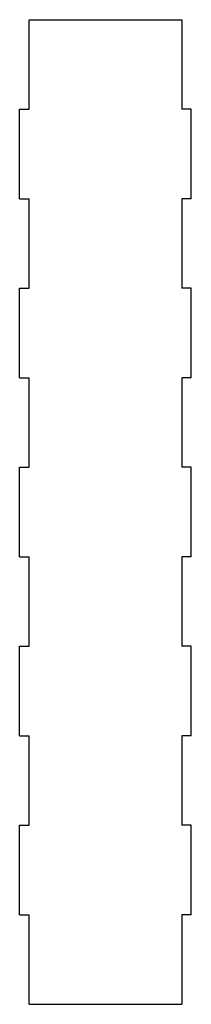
# Model space of a CAD drawing. Extents: x -510 to -452, y -796 to -464.
import ezdxf

# ---------------------------------------------------------------- set-up
doc = ezdxf.new("R2010")
doc.units = 0
doc.layers.add('VISIBLE', color=7, linetype='CONTINUOUS')

msp = doc.modelspace()

# ---------------------------------------------------------------- linework, layer by layer
at = {"layer": 'VISIBLE'}
for p, q in [((-506.8, -464.5), (-455.31, -464.5)), ((-506.8, -494.61), (-506.8, -464.5)), ((-455.31, -464.5), (-455.31, -494.61)), ((-509.98, -494.61), (-506.8, -494.61)), ((-509.98, -524.73), (-509.98, -494.61)), ((-452.14, -494.61), (-455.31, -494.61)), ((-452.14, -524.73), (-452.14, -494.61)), ((-509.98, -524.73), (-506.8, -524.73)), ((-506.8, -554.84), (-506.8, -524.73)), ((-455.31, -524.73), (-455.31, -554.84)), ((-452.14, -524.73), (-455.31, -524.73)), ((-509.98, -554.84), (-506.8, -554.84)), ((-509.98, -584.96), (-509.98, -554.84)), ((-452.14, -554.84), (-455.31, -554.84)), ((-452.14, -584.96), (-452.14, -554.84)), ((-509.98, -584.96), (-506.8, -584.96)), ((-506.8, -615.07), (-506.8, -584.96)), ((-455.31, -584.96), (-455.31, -615.07)), ((-452.14, -584.96), (-455.31, -584.96)), ((-509.98, -615.07), (-506.8, -615.07)), ((-509.98, -645.19), (-509.98, -615.07)), ((-452.14, -615.07), (-455.31, -615.07)), ((-452.14, -645.19), (-452.14, -615.07)), ((-509.98, -645.19), (-506.8, -645.19)), ((-506.8, -675.3), (-506.8, -645.19)), ((-455.31, -645.19), (-455.31, -675.3)), ((-452.14, -645.19), (-455.31, -645.19)), ((-509.98, -675.3), (-506.8, -675.3)), ((-509.98, -705.42), (-509.98, -675.3)), ((-452.14, -675.3), (-455.31, -675.3)), ((-452.14, -705.42), (-452.14, -675.3)), ((-509.98, -705.42), (-506.8, -705.42)), ((-506.8, -735.53), (-506.8, -705.42)), ((-455.31, -705.42), (-455.31, -735.53)), ((-452.14, -705.42), (-455.31, -705.42)), ((-509.98, -735.53), (-506.8, -735.53)), ((-509.98, -765.65), (-509.98, -735.53)), ((-452.14, -735.53), (-455.31, -735.53)), ((-452.14, -765.65), (-452.14, -735.53)), ((-509.98, -765.65), (-506.8, -765.65)), ((-506.8, -795.76), (-506.8, -765.65)), ((-455.31, -765.65), (-455.31, -795.76)), ((-452.14, -765.65), (-455.31, -765.65)), ((-506.8, -795.76), (-455.31, -795.76))]:
    msp.add_line(p, q, dxfattribs=at)

doc.saveas('drawing.dxf')
